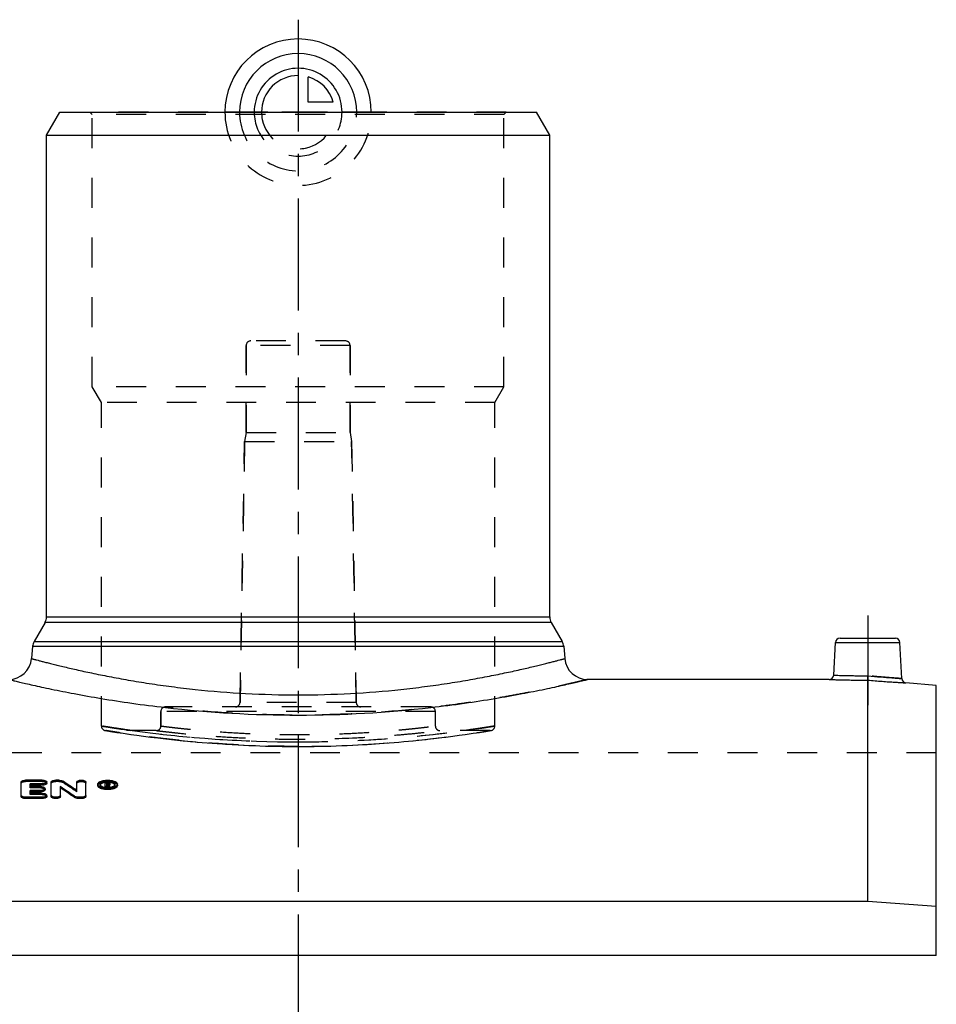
# Model space of a CAD drawing. Header units: millimetres. Extents: x 0 to 1000, y 0 to 1000.
# Tile 3 of 3: x 450 to 650, y 500 to 715. Entities that reach past the tile are written whole.
import ezdxf

# ---------------------------------------------------------------- set-up
doc = ezdxf.new("R2010")
doc.units = ezdxf.units.MM
doc.header["$LTSCALE"] = 65.185185
doc.linetypes.add('CENTER', pattern=[0.6, 0.375, -0.075, 0.075, -0.075])
doc.linetypes.add('HIDDEN', pattern=[0.2, 0.1, -0.1])
for name, color, linetype in [('ACHSEN_S', 7, 'CONTINUOUS'), ('FASEN', 7, 'CONTINUOUS'), ('KOERPER', 7, 'CONTINUOUS'), ('KONST.EL_MIT_GEO', 7, 'CONTINUOUS'), ('KURVEN', 7, 'CONTINUOUS')]:
    doc.layers.add(name, color=color, linetype=linetype)

msp = doc.modelspace()

# ---------------------------------------------------------------- linework, layer by layer
at = {"layer": 'ACHSEN_S', "color": 2, "linetype": 'CENTER'}
msp.add_line((511, 715.22), (511, 284.78), dxfattribs=at)
at = {"layer": 'FASEN', "color": 7, "linetype": 'Continuous'}
for p, q in [((456, 690), (458.89, 695)), ((458.89, 695), (563.11, 695)), ((566, 690), (563.11, 695)), ((456, 690), (566, 690)), ((650.5, 569.69), (643.87, 570.27)), ((650.5, 510.68), (650.5, 569.69)), ((635.5, 522.49), (386.5, 522.49)), ((650.5, 521.41), (635.5, 522.49))]:
    msp.add_line(p, q, dxfattribs=at)
at = {"layer": 'KOERPER', "color": 7, "linetype": 'Continuous'}
for p, q in [((456, 584.67), (456, 690)), ((566, 584.67), (566, 690)), ((627.08, 571), (574.26, 571)), ((650.5, 510.68), (371.5, 510.68))]:
    msp.add_line(p, q, dxfattribs=at)
at = {"layer": 'KOERPER', "color": 8, "linetype": 'HIDDEN'}
for p, q in [((499.65, 625), (499.65, 644)), ((522.35, 625), (522.35, 644)), ((499.65, 625), (499.3, 623)), ((499.65, 625), (522.35, 625)), ((522.35, 625), (522.7, 623)), ((498.3, 565.98), (499.3, 623)), ((499.3, 623), (522.7, 623)), ((523.7, 565.98), (522.7, 623)), ((481, 560.83), (481, 564)), ((541, 560.83), (541, 564)), ((480, 559.83), (469.05, 559.83)), ((552.95, 559.83), (542, 559.83)), ((650.5, 555), (371.5, 555)), ((650.5, 510.68), (650.5, 555))]:
    msp.add_line(p, q, dxfattribs=at)
at = {"layer": 'KOERPER', "color": 2, "linetype": 'CENTER'}
msp.add_line((635.5, 585), (635.5, 565.39), dxfattribs=at)
at = {"layer": 'KONST.EL_MIT_GEO', "color": 8, "linetype": 'HIDDEN'}
for p, q in [((466, 694.5), (465.5, 695)), ((556.5, 695), (465.5, 695)), ((466, 635), (466, 694.5)), ((556, 694.5), (466, 694.5)), ((556, 694.5), (556.5, 695)), ((556, 635), (556, 694.5)), ((499.65, 644), (499.65, 625)), ((522.35, 644), (499.65, 644)), ((521.35, 645), (500.65, 645)), ((522.35, 644), (522.35, 625)), ((468, 631.54), (466, 635)), ((556, 635), (466, 635)), ((554, 631.54), (556, 635)), ((468, 560.82), (468, 631.54)), ((554, 631.54), (468, 631.54)), ((554, 560.82), (554, 631.54)), ((499.3, 623), (498.3, 565.98)), ((522.7, 623), (523.7, 565.98)), ((481, 564), (481, 560.83)), ((541, 564), (481, 564)), ((540, 565), (482, 565)), ((523.7, 565.98), (498.3, 565.98)), ((468.84, 559.84), (469.97, 559.66)), ((469, 559.83), (469.26, 559.79)), ((469.97, 559.66), (471.37, 559.44)), ((550.63, 559.44), (552.03, 559.66)), ((552.03, 559.66), (553.16, 559.84)), ((471.37, 559.44), (472.77, 559.23)), ((472.77, 559.23), (474.48, 558.98)), ((474.48, 558.98), (475.77, 558.8)), ((475.77, 558.8), (477.18, 558.61)), ((477.18, 558.61), (478.72, 558.41)), ((478.71, 558.41), (480.36, 558.21)), ((480.35, 558.21), (482.11, 558)), ((482.1, 558), (483.96, 557.8)), ((483.95, 557.8), (485.9, 557.6)), ((485.89, 557.6), (487.93, 557.41)), ((534.07, 557.41), (536.11, 557.6)), ((536.1, 557.6), (538.05, 557.8)), ((538.04, 557.8), (539.9, 558)), ((539.89, 558), (541.65, 558.21)), ((541.64, 558.21), (543.29, 558.41)), ((543.28, 558.41), (544.82, 558.61)), ((544.82, 558.61), (546.23, 558.8)), ((546.23, 558.8), (547.52, 558.98)), ((547.52, 558.98), (549.23, 559.23)), ((549.23, 559.23), (550.63, 559.44)), ((487.92, 557.41), (488.97, 557.32)), ((488.96, 557.32), (490.03, 557.23)), ((490.02, 557.23), (491.11, 557.14)), ((491.1, 557.14), (492.21, 557.06)), ((492.2, 557.06), (493.32, 556.98)), ((493.31, 556.98), (494.45, 556.9)), ((494.44, 556.9), (495.59, 556.83)), ((495.58, 556.83), (496.74, 556.76)), ((496.73, 556.76), (497.91, 556.7)), ((497.89, 556.7), (499.08, 556.64)), ((499.07, 556.64), (500.27, 556.59)), ((500.25, 556.59), (501.46, 556.54)), ((501.45, 556.54), (502.66, 556.5)), ((502.65, 556.5), (503.87, 556.46)), ((503.86, 556.46), (505.08, 556.43)), ((505.07, 556.43), (506.3, 556.4)), ((506.29, 556.4), (507.52, 556.38)), ((507.51, 556.38), (508.74, 556.37)), ((508.73, 556.37), (509.97, 556.36)), ((509.95, 556.36), (511, 556.36)), ((511, 556.36), (512.05, 556.36)), ((512.03, 556.36), (513.27, 556.37)), ((513.26, 556.37), (514.49, 556.38)), ((514.48, 556.38), (515.71, 556.4)), ((515.7, 556.4), (516.93, 556.43)), ((516.92, 556.43), (518.14, 556.46)), ((518.13, 556.46), (519.35, 556.5)), ((519.34, 556.5), (520.55, 556.54)), ((520.54, 556.54), (521.75, 556.59)), ((521.73, 556.59), (522.93, 556.64)), ((522.92, 556.64), (524.11, 556.7)), ((524.09, 556.7), (525.27, 556.76)), ((525.26, 556.76), (526.42, 556.83)), ((526.41, 556.83), (527.56, 556.9)), ((527.55, 556.9), (528.69, 556.98)), ((528.68, 556.98), (529.8, 557.06)), ((529.79, 557.06), (530.9, 557.14)), ((530.89, 557.14), (531.98, 557.23)), ((531.97, 557.23), (533.04, 557.32)), ((533.03, 557.32), (534.08, 557.41)), ((451.43, 548.71), (451.43, 548.99)), ((455.06, 548.71), (455.06, 548.99)), ((458.03, 548.71), (458.03, 548.99)), ((458.69, 548.71), (458.69, 548.99)), ((455.06, 548.71), (451.43, 548.71)), ((452.42, 547.31), (452.42, 547.59)), ((454.73, 547.31), (452.42, 547.31)), ((454.73, 547.31), (454.73, 547.59)), ((458.69, 548.71), (458.03, 548.71)), ((459.53, 548.52), (459.53, 548.8)), ((462.62, 546.46), (462.62, 546.73)), ((467.7, 547.83), (467.7, 548.1)), ((469.27, 548.31), (468.85, 548.31)), ((468.85, 547.35), (468.85, 547.44)), ((469.18, 547.35), (468.85, 547.35)), ((469.18, 548.02), (469.18, 548.16)), ((469.27, 547.89), (469.18, 547.89)), ((469.18, 547.35), (469.18, 547.41)), ((469.27, 548.44), (469.27, 548.58)), ((469.27, 547.89), (469.27, 548.16)), ((469.5, 547.35), (469.47, 547.41)), ((469.5, 547.35), (469.5, 547.41)), ((469.84, 547.35), (469.5, 547.35)), ((469.51, 547.99), (469.51, 548.26)), ((469.6, 547.79), (469.6, 548.07)), ((469.84, 547.35), (469.84, 547.44)), ((471, 547.83), (471, 548.1)), ((452.42, 545.85), (452.42, 546.12)), ((455.06, 545.85), (452.42, 545.85)), ((455.06, 545.85), (455.06, 546.12))]:
    msp.add_line(p, q, dxfattribs=at)
at = {"layer": 'KONST.EL_MIT_GEO', "color": 7, "linetype": 'Continuous'}
for p, q in [((455.67, 583.42), (453.28, 579.28)), ((566.33, 583.42), (455.67, 583.42)), ((456, 584.67), (566, 584.67)), ((566.33, 583.42), (568.72, 579.28)), ((453.28, 579.28), (568.72, 579.28)), ((628.08, 571.95), (628.45, 579.05)), ((628.45, 579.05), (642.55, 579.05)), ((629.45, 580), (641.55, 580)), ((642.96, 571.21), (642.55, 579.05)), ((452.95, 578.25), (452.72, 575.56)), ((452.95, 578.25), (569.05, 578.25)), ((569.05, 578.25), (569.28, 575.56)), ((635.5, 522.49), (635.5, 570.86)), ((455.06, 548.99), (451.43, 548.99)), ((458.69, 548.99), (458.03, 548.99)), ((450.44, 545.42), (450.44, 548.58)), ((452.42, 547.59), (452.42, 548.17)), ((455.06, 548.17), (452.42, 548.17)), ((455.06, 547.9), (452.42, 547.9)), ((454.73, 547.59), (452.42, 547.59)), ((452.42, 546.12), (452.42, 546.75)), ((454.73, 546.75), (452.42, 546.75)), ((454.73, 546.47), (454.73, 546.75)), ((455.06, 547.9), (455.06, 548.17)), ((455.72, 546.9), (455.72, 547.17)), ((456.05, 548.31), (456.05, 548.58)), ((457.04, 545.42), (457.04, 548.58)), ((459.02, 545.42), (459.02, 547.58)), ((462.62, 546.73), (462.62, 548.58)), ((464.61, 545.42), (464.61, 548.58)), ((467.2, 547.83), (467.2, 548.1)), ((468.85, 547.44), (468.85, 548.58)), ((469.27, 548.58), (468.85, 548.58)), ((469.18, 547.62), (468.85, 547.62)), ((469.18, 548.16), (469.18, 548.44)), ((469.27, 548.44), (469.18, 548.44)), ((469.27, 548.17), (469.18, 548.17)), ((469.27, 548.16), (469.18, 548.16)), ((469.18, 547.41), (469.18, 548.02)), ((469.29, 548.02), (469.18, 548.02)), ((469.29, 547.75), (469.18, 547.75)), ((469.27, 548.17), (469.27, 548.44)), ((469.29, 547.75), (469.29, 548.02)), ((469.31, 547.7), (469.29, 547.75)), ((469.5, 547.41), (469.5, 547.62)), ((469.84, 547.62), (469.5, 547.62)), ((469.51, 548.26), (469.51, 548.34)), ((469.84, 547.44), (469.84, 547.62)), ((469.85, 547.99), (469.85, 548.34)), ((471.5, 547.83), (471.5, 548.1)), ((451.43, 544.99), (451.43, 545.26)), ((455.06, 545.26), (451.43, 545.26)), ((455.06, 544.99), (451.43, 544.99)), ((454.73, 546.47), (452.42, 546.47)), ((455.06, 546.12), (452.42, 546.12)), ((455.06, 544.99), (455.06, 545.26)), ((456.05, 545.42), (456.05, 545.69)), ((462.11, 545.19), (462.11, 545.46)), ((462.95, 544.99), (462.95, 545.26)), ((463.61, 545.26), (462.95, 545.26)), ((463.61, 544.99), (462.95, 544.99)), ((463.61, 544.99), (463.61, 545.26))]:
    msp.add_line(p, q, dxfattribs=at)
at = {"layer": 'KONST.EL_MIT_GEO', "color": 8, "linetype": 'HIDDEN'}
for centre, radius, start, end in [((500.65, 644), 1, 90, 180), ((521.35, 644), 1, 0, 90), ((482, 564), 1, 90, 180), ((497.3, 566), 1, 270, 359), ((524.7, 566), 1, 181, 270), ((540, 564), 1, 0, 90), ((469, 560.83), 1, 180, 270), ((511.32, 817.03), 260.65, 260.7138, 269.9303), ((511.16, 826.7), 269.34, 262.232, 269.9669), ((480, 560.83), 1, 269.9999, 0), ((510.84, 826.7), 269.34, 270.0331, 277.768), ((542, 560.83), 1, 180, 270.0001), ((553, 560.83), 1, 270, 360), ((352.76, 385.51), 194.86, 55.6817, 56.7749), ((467.99, 547.83), 0.293, 170.3365, 180.008), ((469.34, 544.75), 3.76, 94.0985, 97.3655), ((469.35, 544.54), 3.97, 85.8811, 94.0802), ((469.27, 547.56), 0.611, 87.5621, 90.0199), ((469.27, 547.62), 0.55, 82.1611, 87.5824), ((350.85, 484.41), 134.61, 27.8749, 28.0905), ((469.37, 544.71), 3.8, 84.7283, 85.8685), ((469.48, 548.29), 0.507, 295.5968, 297.8683), ((470.71, 547.83), 0.293, 359.9927, 9.6147)]:
    msp.add_arc(centre, radius, start, end, dxfattribs=at)
at = {"layer": 'KONST.EL_MIT_GEO', "color": 7, "linetype": 'Continuous'}
for centre, radius, start, end in [((453.5, 584.67), 2.5, 330, 360), ((568.5, 584.67), 2.5, 180, 210), ((455.44, 578.03), 2.5, 150, 175), ((566.56, 578.03), 2.5, 5, 30), ((629.45, 579), 1, 90, 177), ((641.55, 579), 1, 3, 90), ((447.74, 576), 5, 270, 355), ((574.26, 576), 5, 185, 270), ((627.08, 572), 1, 269.9995, 357), ((643.96, 571.26), 1, 183, 265.0005), ((511, 818.23), 255.01, 263.4663, 276.5337), ((347.75, 382.04), 199.46, 55.0158, 56.0924), ((347.84, 381.71), 199.47, 55.0472, 56.1234), ((352.68, 385.86), 194.85, 55.6506, 56.7443), ((467.98, 548.1), 0.28, 179.6811, 189.476), ((469.31, 544.99), 3.51, 97.3666, 99.3062), ((469.35, 552.19), 4.99, 263.577, 275.7479), ((469.34, 551.13), 3.72, 263.9837, 265.728), ((469.35, 551.27), 3.86, 265.7324, 269.1364), ((469.27, 548.77), 0.608, 270.0759, 272.5825), ((469.35, 551.3), 3.88, 269.1203, 272.5371), ((350.42, 484.36), 134.71, 27.9068, 28.0474), ((469.36, 551.2), 3.79, 272.5434, 274.2669), ((469.37, 551.06), 3.65, 274.2472, 277.7761), ((469.38, 544.82), 3.68, 82.3691, 84.7341), ((469.74, 547.99), 0.101, 348.9952, 359.9709), ((469.39, 544.93), 3.58, 82.1723, 82.3605), ((470.72, 548.1), 0.279, 350.5049, 0.3608)]:
    msp.add_arc(centre, radius, start, end, dxfattribs=at)
for centre, start_param, end_param in [((469.5, 314), -0.451695, -0.447939), ((469.84, 314), 5.83149, 5.835661)]:
    msp.add_ellipse(centre, major_axis=(-24.89, 257.25), ratio=0.199452, start_param=start_param, end_param=end_param, dxfattribs=at)
for points, knots in [([(452.72, 575.56), (452.72, 575.56), (452.74, 575.56), (452.76, 575.55), (452.81, 575.54), (452.89, 575.52), (453.01, 575.49), (453.17, 575.44), (453.36, 575.39), (453.58, 575.33), (453.95, 575.24), (454.5, 575.09), (455.26, 574.9), (456.15, 574.67), (457.18, 574.41), (458.33, 574.13), (460.11, 573.7), (462.63, 573.11), (466, 572.38), (469.8, 571.61), (473.99, 570.85), (478.55, 570.1), (483.43, 569.41), (490.45, 568.58), (499.66, 567.84), (511, 567.53), (522.34, 567.84), (531.55, 568.58), (538.57, 569.41), (543.45, 570.1), (548.01, 570.85), (552.2, 571.61), (556, 572.38), (559.37, 573.11), (561.89, 573.7), (563.67, 574.13), (564.82, 574.41), (565.85, 574.67), (566.74, 574.9), (567.5, 575.09), (568.05, 575.24), (568.42, 575.33), (568.64, 575.39), (568.83, 575.44), (568.99, 575.49), (569.11, 575.52), (569.19, 575.54), (569.24, 575.55), (569.26, 575.56), (569.28, 575.56), (569.28, 575.56)], [0, 0, 0, 0, 0.000154, 0.000346, 0.000615, 0.001383, 0.002457, 0.003836, 0.00552, 0.007506, 0.009794, 0.015266, 0.021917, 0.029728, 0.038675, 0.04873, 0.059866, 0.085254, 0.11457, 0.147521, 0.183797, 0.223065, 0.264975, 0.309149, 0.402644, 0.5, 0.597356, 0.690851, 0.735025, 0.776935, 0.816203, 0.852479, 0.88543, 0.914746, 0.940133, 0.95127, 0.961325, 0.970272, 0.978083, 0.984734, 0.990206, 0.992494, 0.99448, 0.996164, 0.997543, 0.998617, 0.999385, 0.999654, 0.999846, 1, 1, 1, 1]), ([(447.74, 571), (447.75, 571), (447.8, 570.98), (447.91, 570.96), (448.1, 570.91), (448.36, 570.85), (448.7, 570.77), (449.29, 570.63), (450.21, 570.41), (451.53, 570.11), (453.13, 569.74), (455, 569.33), (458, 568.7), (462.33, 567.84), (468.19, 566.79), (474.84, 565.76), (479.53, 565.16), (481.98, 564.88)], [0, 0, 0, 0, 0.00111, 0.004436, 0.009974, 0.017713, 0.027641, 0.03974, 0.070368, 0.109395, 0.156573, 0.211612, 0.274189, 0.420527, 0.592527, 0.786865, 1, 1, 1, 1]), ([(540.02, 564.88), (542.47, 565.16), (547.16, 565.76), (553.81, 566.79), (559.67, 567.84), (564, 568.7), (567, 569.33), (568.87, 569.74), (570.47, 570.11), (571.79, 570.41), (572.71, 570.63), (573.3, 570.77), (573.64, 570.85), (573.9, 570.91), (574.09, 570.96), (574.2, 570.98), (574.25, 571), (574.26, 571)], [0, 0, 0, 0, 0.213135, 0.407473, 0.579473, 0.725811, 0.788388, 0.843427, 0.890605, 0.929632, 0.96026, 0.972359, 0.982287, 0.990026, 0.995564, 0.99889, 1, 1, 1, 1]), ([(627.08, 571), (627.09, 571), (627.15, 571), (627.27, 571), (627.47, 570.99), (627.75, 570.98), (628.1, 570.97), (628.71, 570.95), (629.63, 570.93), (630.89, 570.9), (632.87, 570.87), (634.43, 570.86), (635.5, 570.86)], [0, 0, 0, 0, 0.004833, 0.019281, 0.043202, 0.076357, 0.11842, 0.168973, 0.293494, 0.445072, 0.617856, 1, 1, 1, 1]), ([(628.08, 571.95), (628.09, 571.95), (628.14, 571.95), (628.24, 571.94), (628.42, 571.94), (628.79, 571.92), (629.42, 571.9), (630.33, 571.88), (631.45, 571.85), (633.21, 571.82), (634.59, 571.81), (635.54, 571.81)], [0, 0, 0, 0, 0.004822, 0.019236, 0.043104, 0.076196, 0.168679, 0.293118, 0.44471, 0.617607, 1, 1, 1, 1]), ([(635.5, 570.86), (635.5, 570.96), (635.52, 571.27), (635.53, 571.59), (635.54, 571.81)], [0, 0, 0, 0, 0.30149, 1, 1, 1, 1]), ([(635.5, 570.86), (636.57, 570.77), (638.11, 570.64), (640.09, 570.5), (641.34, 570.42), (642.25, 570.36), (642.86, 570.33), (643.21, 570.3), (643.48, 570.29), (643.68, 570.28), (643.8, 570.27), (643.86, 570.27), (643.87, 570.27)], [0, 0, 0, 0, 0.382259, 0.555021, 0.706576, 0.831074, 0.881617, 0.923668, 0.956814, 0.980726, 0.995168, 1, 1, 1, 1]), ([(635.54, 571.81), (636.48, 571.72), (638.23, 571.55), (640.29, 571.39), (641.63, 571.3), (642.31, 571.25), (642.72, 571.22), (642.91, 571.22), (642.96, 571.21)], [0, 0, 0, 0, 0.382372, 0.706834, 0.831292, 0.923793, 0.980762, 1, 1, 1, 1]), ([(450.44, 548.58), (450.44, 548.72), (450.66, 548.85), (450.88, 548.92), (451.12, 548.97), (451.3, 548.99), (451.43, 548.99)], [0, 0, 0, 0, 0.363614, 0.504674, 0.660886, 1, 1, 1, 1]), ([(455.06, 548.99), (455.19, 548.99), (455.43, 548.97), (455.77, 548.89), (456.05, 548.72), (456.05, 548.58)], [0, 0, 0, 0, 0.339266, 0.636247, 1, 1, 1, 1]), ([(457.04, 548.58), (457.04, 548.72), (457.26, 548.85), (457.49, 548.92), (457.72, 548.97), (457.91, 548.99), (458.03, 548.99)], [0, 0, 0, 0, 0.363614, 0.504674, 0.660886, 1, 1, 1, 1]), ([(458.69, 548.99), (458.85, 548.99), (459.14, 548.96), (459.43, 548.87), (459.53, 548.8)], [0, 0, 0, 0, 0.555977, 1, 1, 1, 1]), ([(462.62, 548.58), (462.62, 548.72), (462.9, 548.89), (463.24, 548.97), (463.61, 549), (463.98, 548.97), (464.33, 548.89), (464.61, 548.72), (464.61, 548.58)], [0, 0, 0, 0, 0.18187, 0.330364, 0.499997, 0.669633, 0.818126, 1, 1, 1, 1]), ([(467.2, 548.1), (467.2, 548.16), (467.24, 548.29), (467.37, 548.46), (467.57, 548.61), (467.96, 548.8), (468.56, 548.95), (469.35, 549.01), (470.14, 548.95), (470.75, 548.8), (471.13, 548.61), (471.33, 548.46), (471.47, 548.29), (471.5, 548.16), (471.5, 548.1)], [0, 0, 0, 0, 0.03597, 0.077562, 0.128016, 0.18817, 0.333734, 0.5, 0.666265, 0.811829, 0.871983, 0.922438, 0.96403, 1, 1, 1, 1]), ([(454.73, 547.59), (454.86, 547.59), (455.04, 547.57), (455.28, 547.52), (455.51, 547.44), (455.72, 547.31), (455.72, 547.17)], [0, 0, 0, 0, 0.337132, 0.492622, 0.633286, 1, 1, 1, 1]), ([(455.72, 547.17), (455.72, 547.03), (455.51, 546.89), (455.28, 546.81), (455.04, 546.76), (454.86, 546.75), (454.73, 546.75)], [0, 0, 0, 0, 0.367316, 0.50797, 0.663338, 1, 1, 1, 1]), ([(455.72, 546.9), (455.72, 546.76), (455.45, 546.58), (455.1, 546.5), (454.86, 546.47), (454.73, 546.47)], [0, 0, 0, 0, 0.367944, 0.660732, 1, 1, 1, 1]), ([(456.05, 548.58), (456.05, 548.44), (455.78, 548.27), (455.43, 548.19), (455.19, 548.17), (455.06, 548.17)], [0, 0, 0, 0, 0.364365, 0.661207, 1, 1, 1, 1]), ([(456.05, 548.31), (456.05, 548.17), (455.78, 548), (455.43, 547.92), (455.19, 547.9), (455.06, 547.9)], [0, 0, 0, 0, 0.364886, 0.658816, 1, 1, 1, 1]), ([(468.79, 547.23), (468.58, 547.26), (468.19, 547.33), (467.74, 547.49), (467.46, 547.67), (467.28, 547.83), (467.2, 548), (467.2, 548.1)], [0, 0, 0, 0, 0.336697, 0.621348, 0.738993, 0.839565, 1, 1, 1, 1]), ([(471.5, 547.83), (471.5, 547.77), (471.47, 547.64), (471.33, 547.47), (471.13, 547.31), (470.74, 547.12), (470.14, 546.97), (469.35, 546.91), (468.56, 546.97), (467.96, 547.13), (467.58, 547.31), (467.37, 547.47), (467.24, 547.64), (467.2, 547.77), (467.2, 547.83)], [0, 0, 0, 0, 0.035982, 0.078357, 0.129202, 0.188665, 0.33464, 0.499961, 0.665742, 0.811321, 0.870842, 0.921929, 0.964246, 1, 1, 1, 1]), ([(471, 548.1), (471, 548.15), (470.98, 548.25), (470.87, 548.38), (470.72, 548.49), (470.42, 548.64), (469.96, 548.75), (469.35, 548.8), (468.74, 548.75), (468.28, 548.64), (467.99, 548.49), (467.83, 548.38), (467.73, 548.25), (467.7, 548.15), (467.7, 548.1)], [0, 0, 0, 0, 0.035966, 0.077599, 0.128063, 0.18822, 0.333791, 0.500003, 0.666208, 0.811775, 0.871945, 0.922395, 0.964034, 1, 1, 1, 1]), ([(467.7, 548.05), (467.71, 548.03), (467.74, 547.92), (467.82, 547.83), (467.89, 547.78)], [0, 0, 0, 0, 0.220017, 1, 1, 1, 1]), ([(467.9, 548.15), (467.88, 548.14), (467.82, 548.09), (467.76, 548.02), (467.73, 547.96)], [0, 0, 0, 0, 0.275991, 1, 1, 1, 1]), ([(467.89, 547.78), (468.02, 547.68), (468.37, 547.52), (468.74, 547.45), (468.95, 547.43)], [0, 0, 0, 0, 0.438696, 1, 1, 1, 1]), ([(468.74, 548.46), (468.57, 548.43), (468.28, 548.36), (468, 548.23), (467.9, 548.15)], [0, 0, 0, 0, 0.561988, 1, 1, 1, 1]), ([(469.5, 548.37), (469.48, 548.4), (469.4, 548.43), (469.32, 548.44), (469.27, 548.44)], [0, 0, 0, 0, 0.413742, 1, 1, 1, 1]), ([(469.29, 548.16), (469.34, 548.16), (469.42, 548.17), (469.51, 548.22), (469.51, 548.25)], [0, 0, 0, 0, 0.61775, 1, 1, 1, 1]), ([(469.46, 548.57), (469.5, 548.56), (469.54, 548.55), (469.59, 548.54), (469.6, 548.54)], [0, 0, 0, 0, 0.760532, 1, 1, 1, 1]), ([(469.51, 548.25), (469.51, 548.25), (469.51, 548.26), (469.51, 548.26), (469.51, 548.26)], [0, 0, 0, 0, 0.503626, 1, 1, 1, 1]), ([(469.6, 548.54), (469.63, 548.53), (469.73, 548.49), (469.84, 548.41), (469.85, 548.34)], [0, 0, 0, 0, 0.340537, 1, 1, 1, 1]), ([(469.73, 548.12), (469.72, 548.11), (469.68, 548.09), (469.64, 548.08), (469.6, 548.07)], [0, 0, 0, 0, 0.229046, 1, 1, 1, 1]), ([(469.84, 547.95), (469.83, 547.94), (469.81, 547.89), (469.76, 547.86), (469.72, 547.84)], [0, 0, 0, 0, 0.207916, 1, 1, 1, 1]), ([(469.84, 548.22), (469.83, 548.21), (469.81, 548.17), (469.77, 548.14), (469.73, 548.12)], [0, 0, 0, 0, 0.210516, 1, 1, 1, 1]), ([(471.5, 548.1), (471.5, 548), (471.42, 547.83), (471.23, 547.66), (471.03, 547.54), (470.79, 547.43), (470.39, 547.3), (470.07, 547.25), (469.85, 547.23)], [0, 0, 0, 0, 0.159354, 0.259887, 0.377755, 0.512843, 0.663517, 1, 1, 1, 1]), ([(469.86, 547.44), (470.05, 547.47), (470.38, 547.54), (470.69, 547.69), (470.81, 547.78)], [0, 0, 0, 0, 0.559362, 1, 1, 1, 1]), ([(470.81, 548.15), (470.69, 548.24), (470.39, 548.38), (470.06, 548.45), (469.88, 548.47)], [0, 0, 0, 0, 0.436664, 1, 1, 1, 1]), ([(470.97, 547.96), (470.96, 547.98), (470.92, 548.05), (470.86, 548.11), (470.81, 548.15)], [0, 0, 0, 0, 0.224329, 1, 1, 1, 1]), ([(470.81, 547.78), (470.84, 547.8), (470.92, 547.87), (470.99, 547.98), (471, 548.05)], [0, 0, 0, 0, 0.289873, 1, 1, 1, 1]), ([(451.43, 545.26), (451.3, 545.26), (451.12, 545.27), (450.88, 545.33), (450.65, 545.41), (450.44, 545.55), (450.44, 545.69)], [0, 0, 0, 0, 0.334715, 0.489366, 0.629591, 1, 1, 1, 1]), ([(451.43, 544.99), (451.3, 544.99), (451.12, 545), (450.88, 545.06), (450.65, 545.14), (450.44, 545.28), (450.44, 545.42)], [0, 0, 0, 0, 0.334934, 0.489178, 0.630149, 1, 1, 1, 1]), ([(455.06, 546.12), (455.19, 546.12), (455.37, 546.11), (455.61, 546.05), (455.84, 545.98), (456.05, 545.83), (456.05, 545.69)], [0, 0, 0, 0, 0.335139, 0.4899, 0.630148, 1, 1, 1, 1]), ([(456.05, 545.69), (456.05, 545.55), (455.84, 545.41), (455.61, 545.33), (455.37, 545.27), (455.19, 545.26), (455.06, 545.26)], [0, 0, 0, 0, 0.370448, 0.510685, 0.665327, 1, 1, 1, 1]), ([(456.05, 545.42), (456.05, 545.28), (455.84, 545.14), (455.61, 545.06), (455.38, 545.01), (455.19, 544.99), (455.06, 544.99)], [0, 0, 0, 0, 0.370874, 0.50845, 0.662859, 1, 1, 1, 1]), ([(459.02, 545.69), (459.02, 545.55), (458.81, 545.41), (458.58, 545.33), (458.35, 545.27), (458.03, 545.25), (457.72, 545.27), (457.49, 545.33), (457.26, 545.41), (457.04, 545.55), (457.04, 545.69)], [0, 0, 0, 0, 0.1852, 0.255315, 0.33265, 0.499997, 0.667347, 0.744682, 0.814795, 1, 1, 1, 1]), ([(459.02, 545.42), (459.02, 545.28), (458.81, 545.14), (458.58, 545.06), (458.34, 545), (458.03, 544.98), (457.72, 545), (457.49, 545.06), (457.26, 545.14), (457.04, 545.28), (457.04, 545.42)], [0, 0, 0, 0, 0.184941, 0.255458, 0.334038, 0.499919, 0.667217, 0.745409, 0.814911, 1, 1, 1, 1]), ([(462.95, 545.26), (462.79, 545.26), (462.5, 545.29), (462.22, 545.39), (462.11, 545.46)], [0, 0, 0, 0, 0.553798, 1, 1, 1, 1]), ([(462.95, 544.99), (462.79, 544.99), (462.5, 545.02), (462.22, 545.12), (462.11, 545.19)], [0, 0, 0, 0, 0.553731, 1, 1, 1, 1]), ([(464.61, 545.69), (464.6, 545.55), (464.39, 545.41), (464.16, 545.33), (463.93, 545.27), (463.74, 545.26), (463.61, 545.26)], [0, 0, 0, 0, 0.370434, 0.510659, 0.665309, 1, 1, 1, 1]), ([(464.61, 545.42), (464.61, 545.28), (464.39, 545.14), (464.16, 545.06), (463.93, 545), (463.74, 544.99), (463.61, 544.99)], [0, 0, 0, 0, 0.371133, 0.511411, 0.665194, 1, 1, 1, 1])]:
    msp.add_open_spline(points, degree=3, knots=knots, dxfattribs=at)
at = {"layer": 'KONST.EL_MIT_GEO', "color": 8, "linetype": 'HIDDEN'}
for points, knots in [([(574.26, 571), (574.24, 571), (574.18, 570.98), (574.08, 570.96), (573.87, 570.9), (573.52, 570.82), (572.98, 570.69), (572.29, 570.53), (571.45, 570.33), (570.47, 570.11), (568.87, 569.75), (566.54, 569.23), (563.35, 568.57), (559.65, 567.84), (555.5, 567.09), (550.93, 566.34), (544.12, 565.34), (534.89, 564.26), (523.18, 563.42), (511, 563.12), (498.82, 563.42), (489.15, 564.12), (483.59, 564.7), (481.98, 564.88)], [0, 0, 0, 0, 0.000857, 0.001928, 0.003426, 0.007697, 0.013654, 0.021278, 0.030543, 0.041416, 0.053862, 0.083314, 0.11854, 0.159142, 0.204685, 0.254713, 0.308746, 0.426791, 0.55452, 0.687231, 0.819941, 0.94767, 1, 1, 1, 1]), ([(635.5, 570.86), (635.5, 570.96), (635.52, 571.27), (635.53, 571.59), (635.54, 571.81)], [0, 0, 0, 0, 0.30149, 1, 1, 1, 1]), ([(642.96, 571.21), (642.91, 571.22), (642.72, 571.22), (642.31, 571.25), (641.63, 571.3), (640.72, 571.36), (639.6, 571.45), (637.86, 571.59), (636.48, 571.72), (635.54, 571.81)], [0, 0, 0, 0, 0.019238, 0.076207, 0.168708, 0.293165, 0.444759, 0.617628, 1, 1, 1, 1]), ([(474.75, 559.83), (473.78, 559.96), (472.23, 560.18), (469.74, 560.56), (469.13, 560.65), (467.86, 560.86), (468, 560.83)], [0, 0, 0, 0, 0.429936, 0.744168, 0.935665, 1, 1, 1, 1]), ([(468, 560.83), (468.28, 560.79), (469.37, 560.61), (471.78, 560.24), (475.7, 559.69), (483.44, 558.73), (495.35, 557.68), (505.51, 557.36), (511, 557.36)], [0, 0, 0, 0, 0.019431, 0.076857, 0.169797, 0.294429, 0.618368, 1, 1, 1, 1]), ([(511, 556.37), (508.27, 556.37), (502.91, 556.46), (495.14, 556.83), (489, 557.31), (484.46, 557.75), (481.42, 558.09), (478.67, 558.42), (476.21, 558.75), (474.11, 559.04), (472.32, 559.31), (471, 559.51), (469.82, 559.7), (469.53, 559.74), (468.93, 559.84), (469, 559.83)], [0, 0, 0, 0, 0.194175, 0.380972, 0.55335, 0.632085, 0.704839, 0.770914, 0.82966, 0.880482, 0.922851, 0.95631, 0.980488, 0.995108, 1, 1, 1, 1]), ([(480, 559.83), (480.05, 559.83), (480.25, 559.8), (480.7, 559.75), (481.44, 559.66), (482.46, 559.55), (483.76, 559.4), (486.01, 559.17), (489.38, 558.86), (494.01, 558.5), (499.3, 558.2), (505.03, 558), (512.94, 557.91), (520.69, 558.09), (527.99, 558.5), (532.62, 558.86), (536.43, 559.21), (539.02, 559.49), (540.56, 559.66), (541.3, 559.75), (541.75, 559.8), (541.95, 559.83), (542, 559.83)], [0, 0, 0, 0, 0.002433, 0.009705, 0.021738, 0.038402, 0.059521, 0.084875, 0.147225, 0.222993, 0.309273, 0.402792, 0.500006, 0.690727, 0.777007, 0.852776, 0.915125, 0.961598, 0.978262, 0.990295, 0.997567, 1, 1, 1, 1]), ([(481, 560.83), (481, 560.83), (481.02, 560.83), (481.04, 560.83), (481.09, 560.82), (481.18, 560.81), (481.35, 560.79), (481.6, 560.76), (481.92, 560.72), (482.32, 560.67), (482.78, 560.61), (483.53, 560.53), (484.63, 560.4), (486.14, 560.24), (487.89, 560.06), (489.85, 559.88), (492.03, 559.7), (495.27, 559.46), (499.66, 559.2), (505.22, 558.99), (511, 558.92), (516.78, 558.99), (522.34, 559.2), (526.73, 559.46), (529.97, 559.7), (532.15, 559.88), (534.11, 560.06), (535.86, 560.24), (537.37, 560.4), (538.47, 560.53), (539.22, 560.61), (539.68, 560.67), (540.08, 560.72), (540.4, 560.76), (540.65, 560.79), (540.82, 560.81), (540.91, 560.82), (540.96, 560.83), (540.98, 560.83), (541, 560.83), (541, 560.83)], [0, 0, 0, 0, 0.000152, 0.000607, 0.001365, 0.002425, 0.00545, 0.009673, 0.015084, 0.021668, 0.029408, 0.038283, 0.059348, 0.084648, 0.113931, 0.146909, 0.183263, 0.222646, 0.308973, 0.402616, 0.5, 0.597384, 0.691027, 0.777354, 0.816737, 0.853091, 0.886069, 0.915352, 0.940652, 0.961717, 0.970592, 0.978332, 0.984916, 0.990327, 0.99455, 0.997575, 0.998635, 0.999393, 0.999848, 1, 1, 1, 1]), ([(511, 557.36), (516.49, 557.36), (526.65, 557.68), (538.56, 558.73), (546.3, 559.69), (550.22, 560.24), (552.63, 560.62), (553.72, 560.79), (554, 560.83)], [0, 0, 0, 0, 0.381632, 0.705571, 0.830202, 0.923143, 0.980569, 1, 1, 1, 1]), ([(511, 556.37), (516.36, 556.37), (526.27, 556.69), (539.2, 557.85), (547.83, 559.01), (551.93, 559.65), (553, 559.83)], [0, 0, 0, 0, 0.380959, 0.704824, 0.922845, 1, 1, 1, 1]), ([(554, 560.83), (553.86, 560.81), (553.28, 560.72), (552, 560.52), (549.89, 560.2), (548.22, 559.96), (547.25, 559.83)], [0, 0, 0, 0, 0.064335, 0.255832, 0.570064, 1, 1, 1, 1]), ([(450.44, 548.31), (450.44, 548.44), (450.72, 548.61), (451.06, 548.69), (451.3, 548.71), (451.43, 548.71)], [0, 0, 0, 0, 0.364606, 0.660749, 1, 1, 1, 1]), ([(454.73, 547.31), (454.86, 547.31), (455.1, 547.29), (455.45, 547.21), (455.72, 547.03), (455.72, 546.9)], [0, 0, 0, 0, 0.341388, 0.632428, 1, 1, 1, 1]), ([(455.06, 548.71), (455.19, 548.71), (455.43, 548.69), (455.78, 548.61), (456.05, 548.44), (456.05, 548.31)], [0, 0, 0, 0, 0.343324, 0.635494, 1, 1, 1, 1]), ([(457.04, 548.31), (457.04, 548.44), (457.32, 548.61), (457.66, 548.69), (457.91, 548.71), (458.03, 548.71)], [0, 0, 0, 0, 0.364606, 0.660749, 1, 1, 1, 1]), ([(458.69, 548.71), (458.85, 548.71), (459.14, 548.68), (459.43, 548.59), (459.53, 548.52)], [0, 0, 0, 0, 0.555828, 1, 1, 1, 1]), ([(462.62, 548.31), (462.62, 548.44), (462.9, 548.61), (463.25, 548.69), (463.62, 548.72), (463.98, 548.69), (464.33, 548.61), (464.61, 548.44), (464.61, 548.31)], [0, 0, 0, 0, 0.181657, 0.331804, 0.499914, 0.669459, 0.81819, 1, 1, 1, 1]), ([(467.2, 547.83), (467.2, 548.12), (467.67, 548.41), (468.17, 548.57), (468.68, 548.68), (469.35, 548.73), (470.03, 548.68), (470.54, 548.57), (471.03, 548.41), (471.5, 548.12), (471.5, 547.83)], [0, 0, 0, 0, 0.182165, 0.252157, 0.331155, 0.499962, 0.669238, 0.748141, 0.817822, 1, 1, 1, 1]), ([(467.7, 547.83), (467.7, 547.78), (467.73, 547.68), (467.83, 547.55), (467.99, 547.43), (468.28, 547.29), (468.74, 547.17), (469.35, 547.12), (469.96, 547.17), (470.42, 547.29), (470.72, 547.43), (470.87, 547.55), (470.98, 547.68), (471, 547.78), (471, 547.83)], [0, 0, 0, 0, 0.035876, 0.078174, 0.12908, 0.188548, 0.334177, 0.500098, 0.665081, 0.811457, 0.870884, 0.921417, 0.963815, 1, 1, 1, 1]), ([(469.27, 548.31), (469.34, 548.31), (469.48, 548.29), (469.68, 548.25), (469.85, 548.15), (469.85, 548.07)], [0, 0, 0, 0, 0.336992, 0.634819, 1, 1, 1, 1]), ([(469.27, 547.89), (469.3, 547.89), (469.36, 547.89), (469.45, 547.91), (469.51, 547.95), (469.51, 547.99)], [0, 0, 0, 0, 0.338282, 0.633674, 1, 1, 1, 1]), ([(469.48, 548.12), (469.48, 548.12), (469.46, 548.14), (469.43, 548.14), (469.41, 548.15)], [0, 0, 0, 0, 0.216466, 1, 1, 1, 1]), ([(469.51, 548.07), (469.51, 548.08), (469.5, 548.1), (469.49, 548.12), (469.48, 548.12)], [0, 0, 0, 0, 0.70333, 1, 1, 1, 1]), ([(469.7, 547.83), (469.7, 547.83), (469.66, 547.81), (469.63, 547.8), (469.6, 547.79)], [0, 0, 0, 0, 0.231323, 1, 1, 1, 1]), ([(455.06, 545.85), (455.19, 545.85), (455.43, 545.83), (455.78, 545.74), (456.05, 545.56), (456.05, 545.42)], [0, 0, 0, 0, 0.33941, 0.629313, 1, 1, 1, 1])]:
    msp.add_open_spline(points, degree=3, knots=knots, dxfattribs=at)
for points in [[(467.73, 547.96), (467.72, 547.94), (467.71, 547.91), (467.71, 547.88)], [(469.41, 548.15), (469.39, 548.16), (469.37, 548.16), (469.35, 548.16)], [(471, 547.88), (470.99, 547.91), (470.98, 547.94), (470.97, 547.96)]]:
    msp.add_open_spline(points, degree=3, dxfattribs=at)
at = {"layer": 'KONST.EL_MIT_GEO', "color": 7, "linetype": 'Continuous'}
for points in [[(469.27, 548.58), (469.33, 548.58), (469.4, 548.58), (469.46, 548.57)], [(469.51, 548.34), (469.51, 548.35), (469.51, 548.36), (469.5, 548.37)], [(469.85, 548.26), (469.85, 548.25), (469.84, 548.24), (469.84, 548.22)], [(469.84, 547.97), (469.84, 547.96), (469.84, 547.96), (469.84, 547.95)]]:
    msp.add_open_spline(points, degree=3, dxfattribs=at)
at = {"layer": 'KURVEN', "color": 40, "linetype": 'Continuous'}
for p, q in [((511, 704.6), (511, 695)), ((513.2, 697.2), (513.2, 702.69)), ((518.69, 697.2), (513.2, 697.2))]:
    msp.add_line(p, q, dxfattribs=at)
at = {"layer": 'KURVEN', "color": 8, "linetype": 'HIDDEN'}
msp.add_line((527, 695), (495, 695), dxfattribs=at)
at = {"layer": 'KURVEN', "color": 40, "linetype": 'Continuous'}
for radius, start, end in [(16, 0, 180), (12.8, 0, 180), (9.6, 0, 180.0001), (8, 90, 180.0001), (8, 15.962, 74.038)]:
    msp.add_arc((511, 695), radius, start, end, dxfattribs=at)
at = {"layer": 'KURVEN', "color": 8, "linetype": 'HIDDEN'}
for radius, start in [(16, 180), (12.8, 180), (9.6, 180.0001), (8, 180.0001)]:
    msp.add_arc((511, 695), radius, start, 360, dxfattribs=at)

doc.saveas('drawing.dxf')
